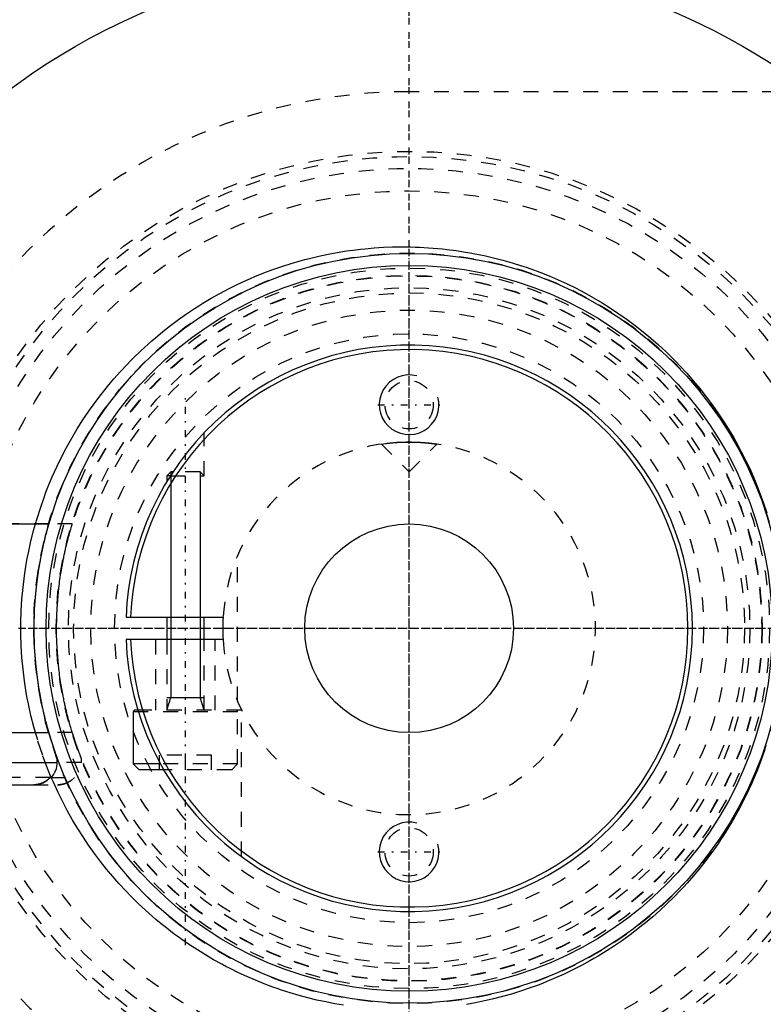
# Model space of a CAD drawing. Extents: x -906 to 181, y -120 to 120.
# Tile 3 of 12: x -876 to -826, y -25 to 41. Entities that reach past the tile are written whole.
import ezdxf

# ---------------------------------------------------------------- set-up
doc = ezdxf.new("R2010")
doc.units = 0
doc.linetypes.add('CENTER', pattern=[1.5, 0.45, -0.5, 0.05, -0.5])
doc.linetypes.add('DASHED', pattern=[2, 1, -1])
for name, color, linetype in [('AM_0', 7, 'CONTINUOUS'), ('AM_10', 7, 'CONTINUOUS'), ('AM_3', 7, 'DASHED'), ('AM_7', 7, 'CENTER')]:
    doc.layers.add(name, color=color, linetype=linetype)

msp = doc.modelspace()

# ---------------------------------------------------------------- linework, layer by layer
at = {"layer": 'AM_0', "color": 7, "linetype": 'CONTINUOUS'}
for p, q in [((-865.974, 10.5), (-866.25, 10.224)), ((-866.25, 10.224), (-866.25, 9.846)), ((-866.015, 10.224), (-866.25, 10.224)), ((-865.836, 10.5), (-865.974, 10.5)), ((-883.65, 7), (-874.156, 7)), ((-868.985, 0.75), (-862.477, 0.75)), ((-866.25, 0.75), (-866.25, -0.75)), ((-863.75, -0.75), (-863.75, 0.75)), ((-862.477, -0.75), (-868.985, -0.75)), ((-868.5, -5.6), (-868.5, -9.1)), ((-868.156, -5.6), (-868.5, -5.6)), ((-868.187, -5.5), (-868.4, -5.5)), ((-884.1, -7), (-874.156, -7)), ((-884.1, -9), (-873.6, -9)), ((-873.6, -9), (-873.6, -8.693)), ((-868.5, -9.1), (-868.1, -9.5)), ((-866.68, -9.1), (-868.5, -9.1)), ((-866.455, -9.5), (-868.1, -9.5)), ((-882.49, -10.5), (-875.172, -10.5)), ((-874.066, -10), (-873.982, -10))]:
    msp.add_line(p, q, dxfattribs=at)
for points in [[(-875.21, -10.5, 0), (-875.176, -10.5, 0), (-875.106, -10.497, 0), (-875.034, -10.49, 0), (-874.998, -10.486, 0), (-874.962, -10.48, 0), (-874.889, -10.467, 0), (-874.818, -10.451, 0), (-874.748, -10.431, 0), (-874.681, -10.409, 0), (-874.616, -10.384, 0), (-874.585, -10.371, 0), (-874.553, -10.357, 0), (-874.489, -10.325, 0), (-874.426, -10.29, 0), (-874.363, -10.252, 0), (-874.303, -10.211, 0), (-874.244, -10.167, 0), (-874.216, -10.144, 0), (-874.189, -10.121, 0), (-874.138, -10.074, 0), (-874.09, -10.026, 0), (-874.066, -10, 0)], [(-874.066, -10, 0), (-874.083, -10.018, 0), (-874.117, -10.054, 0), (-874.153, -10.088, 0), (-874.171, -10.105, 0), (-874.19, -10.122, 0), (-874.229, -10.155, 0), (-874.27, -10.187, 0), (-874.313, -10.218, 0), (-874.357, -10.248, 0), (-874.401, -10.276, 0), (-874.424, -10.289, 0), (-874.447, -10.302, 0), (-874.492, -10.327, 0), (-874.538, -10.35, 0), (-874.584, -10.37, 0), (-874.629, -10.389, 0), (-874.675, -10.407, 0), (-874.699, -10.415, 0), (-874.723, -10.423, 0), (-874.773, -10.438, 0), (-874.823, -10.452, 0), (-874.849, -10.458, 0)]]:
    msp.add_polyline3d(points, dxfattribs=at)
for radius in [45, 25.15, 24.35, 7]:
    msp.add_circle((-850, 0), radius, dxfattribs=at)
for centre, radius, start, end in [((-850, 0), 55.5, 97.25319, 160.91684), ((-850, 0), 19, 182.26226, 177.73774), ((-850, 0), 18.7, 182.29858, 177.70142), ((-850, 0), 12.5, 176.56019, 183.43981), ((-868.4, -5.6), 0.1, 90, 180), ((-875.1, -9), 1.5, 318.18969, 0), ((-850, 0), 55.5, 199.08316, 262.74681)]:
    msp.add_arc(centre, radius, start, end, dxfattribs=at)
at = {"layer": 'AM_10', "color": 7, "linetype": 'CONTINUOUS'}
for p, q in [((-865.974, 10.5), (-865.974, -4.65)), ((-864.026, 10.5), (-864.026, -4.65)), ((-866.25, -5.5), (-865.974, -4.65)), ((-866.25, -4.65), (-863.75, -4.65)), ((-863.75, -5.5), (-864.026, -4.65))]:
    msp.add_line(p, q, dxfattribs=at)
for centre in [(-850, 15), (-850, -15)]:
    msp.add_arc(centre, 2, 75, 15, dxfattribs=at)
at = {"layer": 'AM_3', "color": 6, "linetype": 'DASHED'}
for p, q in [((-751.327, 36), (-850, 36)), ((-863.75, 10.224), (-863.75, 13.112)), ((-851.861, 12.361), (-851.587, 12.399)), ((-851.861, 12.361), (-850, 10.5)), ((-850.462, 12.491), (-850.277, 12.497)), ((-850.277, 12.497), (-850, 12.5)), ((-850, 10.5), (-848.139, 12.361)), ((-866.015, 10.224), (-863.75, 10.224)), ((-864.026, 10.5), (-865.836, 10.5)), ((-863.75, 10.224), (-864.026, 10.5)), ((-874.156, 7), (-883.65, 7)), ((-872.59, 7), (-874.156, 7)), ((-861.5, -4.899), (-861.5, 4.899)), ((-867, -0.75), (-867, -5.5)), ((-866.25, -0.75), (-866.25, -5.5)), ((-863.75, -5.5), (-863.75, -0.75)), ((-863, -5.5), (-863, -0.75)), ((-861.25, -5.5), (-868.187, -5.5)), ((-861.5, -5.6), (-868.156, -5.6)), ((-861.5, -9.1), (-861.5, -5.6)), ((-861.25, -15.311), (-861.25, -5.5)), ((-872.59, -7), (-874.156, -7)), ((-866.75, -9.5), (-866.75, -8.5)), ((-863.25, -8.5), (-866.75, -8.5)), ((-865, -9.5), (-865, -8.5)), ((-863.25, -9.5), (-863.25, -8.5)), ((-871.975, -9), (-873.6, -9)), ((-871.975, -9), (-871.975, -8.742)), ((-861.5, -9.1), (-866.68, -9.1)), ((-861.9, -9.5), (-861.5, -9.1)), ((-861.9, -9.5), (-866.455, -9.5)), ((-874.066, -10), (-883.634, -10)), ((-875.21, -10.5), (-875.172, -10.5)), ((-875.21, -10.5), (-873.543, -10.5)), ((-874.066, -10), (-872.357, -10))]:
    msp.add_line(p, q, dxfattribs=at)
for points in [[(-875.063, 7.001, 0), (-874.958, 7.36, 0), (-874.733, 8.072, 0), (-874.488, 8.776, 0), (-874.358, 9.124, 0), (-874.223, 9.469, 0), (-873.939, 10.152, 0), (-873.637, 10.824, 0), (-873.318, 11.483, 0), (-872.981, 12.129, 0), (-872.629, 12.761, 0), (-872.448, 13.072, 0), (-872.262, 13.378, 0), (-871.881, 13.98, 0), (-871.488, 14.566, 0), (-871.082, 15.134, 0), (-870.666, 15.686, 0), (-870.24, 16.219, 0), (-870.024, 16.479, 0), (-869.807, 16.734, 0), (-869.366, 17.23, 0), (-868.92, 17.708, 0), (-868.692, 17.942, 0), (-868.462, 18.173, 0), (-867.992, 18.627, 0), (-867.51, 19.07, 0), (-867.264, 19.286, 0), (-867.016, 19.5, 0), (-866.511, 19.918, 0), (-865.995, 20.323, 0), (-865.468, 20.715, 0), (-864.932, 21.094, 0), (-864.386, 21.458, 0), (-864.11, 21.635, 0), (-863.832, 21.808, 0), (-863.269, 22.144, 0), (-862.698, 22.465, 0), (-862.12, 22.771, 0), (-861.535, 23.061, 0), (-860.944, 23.336, 0), (-860.647, 23.468, 0), (-860.348, 23.596, 0), (-859.746, 23.839, 0), (-859.14, 24.067, 0), (-858.529, 24.279, 0), (-857.916, 24.475, 0), (-857.299, 24.655, 0), (-856.99, 24.739, 0), (-856.68, 24.819, 0), (-856.06, 24.967, 0), (-855.438, 25.099, 0), (-854.816, 25.215, 0), (-854.195, 25.315, 0), (-853.574, 25.4, 0), (-853.264, 25.436, 0), (-852.955, 25.469, 0), (-852.338, 25.523, 0), (-851.724, 25.561, 0), (-851.114, 25.585, 0), (-850.507, 25.594, 0), (-849.906, 25.589, 0), (-849.605, 25.581, 0), (-849.302, 25.57, 0), (-848.693, 25.536, 0), (-848.08, 25.487, 0), (-847.771, 25.456, 0), (-847.462, 25.422, 0), (-846.842, 25.343, 0), (-846.218, 25.247, 0), (-845.906, 25.193, 0), (-845.593, 25.135, 0), (-844.967, 25.007, 0), (-844.341, 24.862, 0), (-843.715, 24.701, 0), (-843.09, 24.523, 0), (-842.467, 24.328, 0), (-842.157, 24.224, 0), (-841.847, 24.117, 0), (-841.23, 23.888, 0), (-840.616, 23.644, 0), (-840.007, 23.382, 0), (-839.404, 23.104, 0), (-838.806, 22.81, 0), (-838.509, 22.656, 0), (-838.214, 22.499, 0), (-837.63, 22.172, 0), (-837.053, 21.83, 0), (-836.484, 21.472, 0), (-835.925, 21.099, 0), (-835.375, 20.711, 0), (-835.104, 20.511, 0), (-834.835, 20.308, 0), (-834.306, 19.891, 0), (-833.788, 19.461, 0), (-833.282, 19.017, 0), (-832.788, 18.561, 0), (-832.307, 18.092, 0), (-832.071, 17.854, 0), (-831.839, 17.612, 0), (-831.385, 17.121, 0), (-830.939, 16.613, 0), (-830.5, 16.085, 0), (-830.07, 15.538, 0), (-829.65, 14.973, 0), (-829.444, 14.683, 0), (-829.242, 14.39, 0), (-828.845, 13.789, 0), (-828.463, 13.172, 0), (-828.277, 12.858, 0), (-828.095, 12.54, 0), (-827.743, 11.892, 0), (-827.408, 11.231, 0), (-827.247, 10.895, 0), (-827.09, 10.557, 0), (-826.791, 9.87, 0), (-826.512, 9.173, 0), (-826.252, 8.466, 0), (-826.012, 7.749, 0)], [(-851.587, 12.399, 0), (-851.567, 12.401, 0), (-851.523, 12.407, 0), (-851.477, 12.412, 0), (-851.453, 12.415, 0), (-851.428, 12.418, 0), (-851.378, 12.424, 0), (-851.326, 12.429, 0), (-851.271, 12.435, 0), (-851.213, 12.441, 0), (-851.151, 12.447, 0), (-851.12, 12.45, 0), (-851.088, 12.453, 0), (-851.021, 12.458, 0), (-850.953, 12.464, 0), (-850.882, 12.469, 0), (-850.809, 12.474, 0), (-850.734, 12.478, 0), (-850.696, 12.481, 0), (-850.658, 12.483, 0), (-850.58, 12.487, 0), (-850.501, 12.49, 0), (-850.462, 12.491, 0)], [(-850, 12.5, 0), (-849.986, 12.5, 0), (-849.959, 12.5, 0), (-849.932, 12.5, 0), (-849.919, 12.5, 0), (-849.905, 12.5, 0), (-849.878, 12.499, 0), (-849.85, 12.499, 0), (-849.823, 12.499, 0), (-849.795, 12.498, 0), (-849.768, 12.498, 0), (-849.754, 12.498, 0), (-849.74, 12.497, 0), (-849.713, 12.497, 0), (-849.685, 12.496, 0), (-849.658, 12.495, 0), (-849.63, 12.495, 0), (-849.603, 12.494, 0), (-849.589, 12.493, 0), (-849.576, 12.493, 0), (-849.548, 12.492, 0), (-849.521, 12.491, 0), (-849.507, 12.49, 0), (-849.494, 12.49, 0), (-849.467, 12.489, 0), (-849.44, 12.487, 0), (-849.427, 12.487, 0), (-849.413, 12.486, 0), (-849.387, 12.485, 0), (-849.36, 12.484, 0), (-849.334, 12.482, 0), (-849.307, 12.481, 0), (-849.281, 12.479, 0), (-849.269, 12.479, 0), (-849.256, 12.478, 0), (-849.23, 12.476, 0), (-849.205, 12.475, 0), (-849.179, 12.473, 0), (-849.154, 12.471, 0), (-849.129, 12.47, 0), (-849.117, 12.469, 0), (-849.105, 12.468, 0), (-849.081, 12.466, 0), (-849.056, 12.464, 0), (-849.033, 12.463, 0), (-849.009, 12.461, 0), (-848.986, 12.459, 0), (-848.974, 12.458, 0), (-848.963, 12.457, 0), (-848.94, 12.455, 0), (-848.918, 12.453, 0), (-848.895, 12.451, 0), (-848.874, 12.449, 0), (-848.852, 12.447, 0), (-848.842, 12.446, 0), (-848.831, 12.445, 0), (-848.81, 12.443, 0), (-848.79, 12.441, 0), (-848.769, 12.439, 0), (-848.75, 12.437, 0), (-848.73, 12.435, 0), (-848.72, 12.434, 0), (-848.711, 12.433, 0), (-848.692, 12.431, 0), (-848.674, 12.429, 0), (-848.665, 12.428, 0), (-848.656, 12.427, 0), (-848.638, 12.426, 0), (-848.62, 12.424, 0), (-848.611, 12.423, 0), (-848.603, 12.422, 0), (-848.586, 12.42, 0), (-848.569, 12.418, 0), (-848.552, 12.416, 0), (-848.535, 12.414, 0), (-848.519, 12.412, 0), (-848.511, 12.411, 0), (-848.503, 12.41, 0), (-848.488, 12.408, 0), (-848.472, 12.406, 0), (-848.457, 12.404, 0), (-848.442, 12.403, 0), (-848.428, 12.401, 0), (-848.421, 12.4, 0), (-848.414, 12.399, 0), (-848.4, 12.397, 0), (-848.386, 12.395, 0), (-848.373, 12.394, 0), (-848.36, 12.392, 0), (-848.347, 12.39, 0), (-848.341, 12.389, 0), (-848.335, 12.389, 0), (-848.323, 12.387, 0), (-848.312, 12.385, 0), (-848.3, 12.384, 0), (-848.29, 12.382, 0), (-848.279, 12.381, 0), (-848.274, 12.38, 0), (-848.269, 12.38, 0), (-848.259, 12.378, 0), (-848.25, 12.377, 0), (-848.241, 12.376, 0), (-848.232, 12.374, 0), (-848.224, 12.373, 0), (-848.22, 12.373, 0), (-848.216, 12.372, 0), (-848.209, 12.371, 0), (-848.202, 12.37, 0), (-848.198, 12.369, 0), (-848.195, 12.369, 0), (-848.189, 12.368, 0), (-848.183, 12.367, 0), (-848.18, 12.367, 0), (-848.177, 12.366, 0), (-848.172, 12.366, 0), (-848.167, 12.365, 0), (-848.163, 12.364, 0), (-848.159, 12.364, 0), (-848.155, 12.363, 0), (-848.154, 12.363, 0), (-848.152, 12.363, 0), (-848.149, 12.362, 0), (-848.147, 12.362, 0), (-848.145, 12.362, 0), (-848.143, 12.361, 0), (-848.141, 12.361, 0), (-848.141, 12.361, 0), (-848.14, 12.361, 0), (-848.14, 12.361, 0), (-848.139, 12.361, 0), (-848.139, 12.361, 0)], [(-875.063, -7.001, 0), (-875.169, -6.619, 0), (-875.362, -5.85, 0), (-875.532, -5.075, 0), (-875.607, -4.686, 0), (-875.677, -4.296, 0), (-875.798, -3.514, 0), (-875.894, -2.731, 0), (-875.966, -1.947, 0), (-876.014, -1.166, 0), (-876.038, -0.387, 0), (-876.041, 0, 0), (-876.038, 0.387, 0), (-876.014, 1.166, 0), (-875.966, 1.947, 0), (-875.894, 2.731, 0), (-875.798, 3.514, 0), (-875.677, 4.296, 0), (-875.607, 4.686, 0), (-875.532, 5.075, 0), (-875.362, 5.85, 0), (-875.169, 6.619, 0), (-875.063, 7.001, 0)], [(-874.156, -7, 0), (-874.169, -6.957, 0), (-874.195, -6.866, 0), (-874.221, -6.772, 0), (-874.234, -6.724, 0), (-874.248, -6.676, 0), (-874.275, -6.576, 0), (-874.303, -6.474, 0), (-874.33, -6.369, 0), (-874.358, -6.261, 0), (-874.386, -6.152, 0), (-874.4, -6.096, 0), (-874.414, -6.04, 0), (-874.442, -5.926, 0), (-874.47, -5.81, 0), (-874.497, -5.692, 0), (-874.525, -5.573, 0), (-874.552, -5.452, 0), (-874.565, -5.391, 0), (-874.579, -5.329, 0), (-874.606, -5.205, 0), (-874.632, -5.079, 0), (-874.645, -5.015, 0), (-874.658, -4.951, 0), (-874.683, -4.823, 0), (-874.708, -4.693, 0), (-874.721, -4.627, 0), (-874.733, -4.561, 0), (-874.757, -4.429, 0), (-874.781, -4.295, 0), (-874.803, -4.16, 0), (-874.826, -4.025, 0), (-874.848, -3.888, 0), (-874.858, -3.819, 0), (-874.869, -3.75, 0), (-874.889, -3.611, 0), (-874.909, -3.472, 0), (-874.973, -2.979, 0), (-875.06, -2.123, 0), (-875.118, -1.263, 0), (-875.147, -0.415, 0), (-875.15, 0, 0), (-875.147, 0.415, 0), (-875.118, 1.263, 0), (-875.06, 2.123, 0), (-874.973, 2.979, 0), (-874.909, 3.472, 0), (-874.889, 3.611, 0), (-874.869, 3.75, 0), (-874.858, 3.819, 0), (-874.848, 3.888, 0), (-874.826, 4.025, 0), (-874.803, 4.16, 0), (-874.781, 4.295, 0), (-874.757, 4.429, 0), (-874.733, 4.561, 0), (-874.721, 4.627, 0), (-874.708, 4.693, 0), (-874.683, 4.823, 0), (-874.658, 4.951, 0), (-874.645, 5.015, 0), (-874.632, 5.079, 0), (-874.606, 5.205, 0), (-874.579, 5.329, 0), (-874.565, 5.391, 0), (-874.552, 5.452, 0), (-874.525, 5.573, 0), (-874.497, 5.692, 0), (-874.47, 5.81, 0), (-874.442, 5.926, 0), (-874.414, 6.04, 0), (-874.4, 6.096, 0), (-874.386, 6.152, 0), (-874.358, 6.261, 0), (-874.33, 6.369, 0), (-874.303, 6.474, 0), (-874.275, 6.576, 0), (-874.248, 6.676, 0), (-874.234, 6.724, 0), (-874.221, 6.772, 0), (-874.195, 6.866, 0), (-874.169, 6.957, 0), (-874.156, 7, 0)], [(-872.59, -7, 0), (-872.592, -6.995, 0), (-872.595, -6.985, 0), (-872.598, -6.975, 0), (-872.6, -6.97, 0), (-872.601, -6.965, 0), (-872.605, -6.954, 0), (-872.608, -6.943, 0), (-872.612, -6.931, 0), (-872.615, -6.92, 0), (-872.619, -6.908, 0), (-872.621, -6.902, 0), (-872.622, -6.895, 0), (-872.626, -6.883, 0), (-872.63, -6.87, 0), (-872.644, -6.824, 0), (-872.657, -6.782, 0), (-872.67, -6.738, 0), (-872.697, -6.646, 0), (-872.725, -6.55, 0), (-872.753, -6.452, 0), (-872.782, -6.35, 0), (-872.811, -6.245, 0), (-872.825, -6.192, 0), (-872.84, -6.138, 0), (-872.869, -6.027, 0), (-872.899, -5.914, 0), (-872.928, -5.799, 0), (-872.957, -5.682, 0), (-872.987, -5.562, 0), (-873.001, -5.502, 0), (-873.016, -5.441, 0), (-873.044, -5.317, 0), (-873.073, -5.192, 0), (-873.087, -5.129, 0), (-873.101, -5.065, 0), (-873.129, -4.936, 0), (-873.157, -4.806, 0), (-873.17, -4.74, 0), (-873.184, -4.674, 0), (-873.21, -4.54, 0), (-873.236, -4.405, 0), (-873.261, -4.269, 0), (-873.286, -4.132, 0), (-873.31, -3.993, 0), (-873.322, -3.923, 0), (-873.334, -3.853, 0), (-873.357, -3.712, 0), (-873.379, -3.57, 0), (-873.4, -3.428, 0), (-873.421, -3.284, 0), (-873.441, -3.139, 0), (-873.45, -3.067, 0), (-873.46, -2.994, 0), (-873.478, -2.849, 0), (-873.495, -2.702, 0), (-873.549, -2.188, 0), (-873.614, -1.303, 0), (-873.646, -0.428, 0), (-873.65, 0, 0), (-873.646, 0.428, 0), (-873.614, 1.303, 0), (-873.549, 2.188, 0), (-873.495, 2.702, 0), (-873.478, 2.849, 0), (-873.46, 2.994, 0), (-873.45, 3.067, 0), (-873.441, 3.139, 0), (-873.421, 3.284, 0), (-873.4, 3.428, 0), (-873.379, 3.57, 0), (-873.357, 3.712, 0), (-873.334, 3.853, 0), (-873.322, 3.923, 0), (-873.31, 3.993, 0), (-873.286, 4.132, 0), (-873.261, 4.269, 0), (-873.236, 4.405, 0), (-873.21, 4.54, 0), (-873.184, 4.674, 0), (-873.17, 4.74, 0), (-873.157, 4.806, 0), (-873.129, 4.936, 0), (-873.101, 5.065, 0), (-873.087, 5.129, 0), (-873.073, 5.192, 0), (-873.044, 5.317, 0), (-873.016, 5.441, 0), (-873.001, 5.502, 0), (-872.987, 5.562, 0), (-872.957, 5.682, 0), (-872.928, 5.799, 0), (-872.899, 5.914, 0), (-872.869, 6.027, 0), (-872.84, 6.138, 0), (-872.825, 6.192, 0), (-872.811, 6.245, 0), (-872.782, 6.35, 0), (-872.753, 6.452, 0), (-872.725, 6.55, 0), (-872.697, 6.646, 0), (-872.67, 6.738, 0), (-872.657, 6.782, 0), (-872.644, 6.824, 0), (-872.63, 6.87, 0), (-872.626, 6.883, 0), (-872.622, 6.895, 0), (-872.621, 6.902, 0), (-872.619, 6.908, 0), (-872.615, 6.92, 0), (-872.612, 6.931, 0), (-872.608, 6.943, 0), (-872.605, 6.954, 0), (-872.601, 6.965, 0), (-872.6, 6.97, 0), (-872.598, 6.975, 0), (-872.595, 6.985, 0), (-872.592, 6.995, 0), (-872.59, 7, 0)], [(-874.003, -10.003, 0), (-874.204, -9.516, 0), (-874.578, -8.524, 0), (-874.912, -7.513, 0), (-875.063, -7.001, 0)], [(-873.6, -8.693, 0), (-873.6, -8.693, 0), (-873.6, -8.692, 0), (-873.6, -8.691, 0), (-873.601, -8.691, 0), (-873.601, -8.69, 0), (-873.601, -8.689, 0), (-873.602, -8.687, 0), (-873.603, -8.684, 0), (-873.604, -8.681, 0), (-873.605, -8.678, 0), (-873.606, -8.676, 0), (-873.607, -8.675, 0), (-873.608, -8.671, 0), (-873.61, -8.666, 0), (-873.612, -8.661, 0), (-873.614, -8.656, 0), (-873.616, -8.65, 0), (-873.617, -8.647, 0), (-873.618, -8.644, 0), (-873.62, -8.637, 0), (-873.623, -8.63, 0), (-873.624, -8.627, 0), (-873.626, -8.623, 0), (-873.628, -8.615, 0), (-873.631, -8.607, 0), (-873.633, -8.603, 0), (-873.635, -8.598, 0), (-873.638, -8.589, 0), (-873.641, -8.58, 0), (-873.645, -8.57, 0), (-873.648, -8.56, 0), (-873.652, -8.55, 0), (-873.654, -8.545, 0), (-873.656, -8.539, 0), (-873.66, -8.528, 0), (-873.664, -8.517, 0), (-873.668, -8.505, 0), (-873.673, -8.493, 0), (-873.677, -8.48, 0), (-873.679, -8.474, 0), (-873.682, -8.468, 0), (-873.686, -8.455, 0), (-873.691, -8.441, 0), (-873.708, -8.393, 0), (-873.74, -8.304, 0), (-873.772, -8.21, 0), (-873.789, -8.16, 0), (-873.807, -8.108, 0), (-873.844, -8, 0), (-873.882, -7.884, 0), (-873.923, -7.761, 0), (-873.964, -7.633, 0), (-874.006, -7.499, 0), (-874.027, -7.431, 0), (-874.049, -7.361, 0), (-874.092, -7.219, 0), (-874.135, -7.074, 0), (-874.156, -7, 0)], [(-871.975, -8.742, 0), (-871.975, -8.742, 0), (-871.975, -8.742, 0), (-871.975, -8.741, 0), (-871.976, -8.74, 0), (-871.976, -8.74, 0), (-871.977, -8.738, 0), (-871.977, -8.736, 0), (-871.978, -8.734, 0), (-871.979, -8.731, 0), (-871.981, -8.728, 0), (-871.981, -8.726, 0), (-871.982, -8.724, 0), (-871.984, -8.72, 0), (-871.986, -8.715, 0), (-871.988, -8.71, 0), (-871.99, -8.705, 0), (-871.992, -8.699, 0), (-871.993, -8.696, 0), (-871.994, -8.693, 0), (-871.997, -8.686, 0), (-872, -8.679, 0), (-872.001, -8.676, 0), (-872.003, -8.672, 0), (-872.006, -8.664, 0), (-872.009, -8.656, 0), (-872.011, -8.652, 0), (-872.012, -8.647, 0), (-872.016, -8.638, 0), (-872.02, -8.629, 0), (-872.024, -8.619, 0), (-872.027, -8.609, 0), (-872.032, -8.598, 0), (-872.034, -8.593, 0), (-872.036, -8.587, 0), (-872.04, -8.576, 0), (-872.045, -8.565, 0), (-872.049, -8.553, 0), (-872.054, -8.54, 0), (-872.059, -8.528, 0), (-872.061, -8.521, 0), (-872.064, -8.515, 0), (-872.069, -8.502, 0), (-872.074, -8.488, 0), (-872.093, -8.439, 0), (-872.127, -8.348, 0), (-872.164, -8.252, 0), (-872.183, -8.201, 0), (-872.202, -8.148, 0), (-872.243, -8.036, 0), (-872.286, -7.917, 0), (-872.33, -7.79, 0), (-872.376, -7.658, 0), (-872.423, -7.519, 0), (-872.446, -7.448, 0), (-872.47, -7.376, 0), (-872.518, -7.228, 0), (-872.566, -7.077, 0), (-872.59, -7, 0)], [(-826.14, -8.14, 0), (-826.38, -8.824, 0), (-826.639, -9.499, 0), (-826.916, -10.164, 0), (-827.061, -10.492, 0), (-827.21, -10.818, 0), (-827.522, -11.461, 0), (-827.849, -12.092, 0), (-828.018, -12.403, 0), (-828.191, -12.71, 0), (-828.548, -13.314, 0), (-828.919, -13.903, 0), (-829.108, -14.192, 0), (-829.301, -14.477, 0), (-829.695, -15.035, 0), (-830.099, -15.576, 0), (-830.513, -16.101, 0), (-830.934, -16.607, 0), (-831.362, -17.096, 0), (-831.578, -17.334, 0), (-831.797, -17.569, 0), (-832.245, -18.031, 0), (-832.705, -18.482, 0), (-833.177, -18.923, 0), (-833.661, -19.352, 0), (-834.155, -19.769, 0), (-834.406, -19.972, 0), (-834.66, -20.173, 0), (-835.175, -20.564, 0), (-835.7, -20.943, 0), (-836.233, -21.307, 0), (-836.775, -21.658, 0), (-837.325, -21.994, 0), (-837.603, -22.157, 0), (-837.883, -22.316, 0), (-838.447, -22.624, 0), (-839.017, -22.916, 0), (-839.594, -23.194, 0), (-840.175, -23.456, 0), (-840.761, -23.703, 0), (-841.055, -23.821, 0), (-841.351, -23.935, 0), (-841.944, -24.151, 0), (-842.54, -24.352, 0), (-843.139, -24.537, 0), (-843.739, -24.707, 0), (-844.34, -24.862, 0), (-844.641, -24.933, 0), (-844.942, -25.001, 0), (-845.543, -25.125, 0), (-846.143, -25.234, 0)], [(-875.172, -10.5, 0), (-875.119, -10.497, 0), (-875.012, -10.488, 0), (-874.948, -10.478, 0), (-874.93, -10.475, 0), (-874.912, -10.472, 0), (-874.903, -10.47, 0), (-874.894, -10.468, 0), (-874.876, -10.464, 0), (-874.858, -10.46, 0), (-874.849, -10.458, 0)], [(-874.849, -10.458, 0), (-874.858, -10.46, 0), (-874.876, -10.464, 0), (-874.894, -10.468, 0), (-874.903, -10.47, 0), (-874.912, -10.472, 0), (-874.93, -10.475, 0), (-874.948, -10.478, 0), (-875.012, -10.488, 0), (-875.119, -10.497, 0), (-875.172, -10.5, 0)], [(-874.849, -10.458, 0), (-874.858, -10.46, 0), (-874.876, -10.464, 0), (-874.894, -10.468, 0), (-874.903, -10.47, 0), (-874.912, -10.472, 0), (-874.93, -10.475, 0), (-874.948, -10.478, 0), (-875.012, -10.488, 0), (-875.119, -10.497, 0), (-875.172, -10.5, 0)], [(-874.849, -10.458, 0), (-874.833, -10.455, 0), (-874.802, -10.447, 0), (-874.772, -10.438, 0), (-874.757, -10.434, 0), (-874.742, -10.429, 0), (-874.712, -10.419, 0), (-874.683, -10.409, 0), (-874.654, -10.399, 0), (-874.626, -10.388, 0), (-874.599, -10.377, 0), (-874.585, -10.371, 0), (-874.571, -10.365, 0), (-874.543, -10.352, 0), (-874.515, -10.339, 0), (-874.487, -10.324, 0), (-874.46, -10.309, 0), (-874.432, -10.294, 0), (-874.418, -10.286, 0), (-874.404, -10.278, 0), (-874.377, -10.261, 0), (-874.35, -10.243, 0), (-874.337, -10.234, 0)], [(-874.337, -10.234, 0), (-874.35, -10.243, 0), (-874.377, -10.261, 0), (-874.404, -10.278, 0), (-874.418, -10.286, 0), (-874.432, -10.294, 0), (-874.46, -10.309, 0), (-874.487, -10.324, 0), (-874.515, -10.339, 0), (-874.543, -10.352, 0), (-874.571, -10.365, 0), (-874.585, -10.371, 0), (-874.599, -10.377, 0), (-874.626, -10.388, 0), (-874.654, -10.399, 0), (-874.683, -10.409, 0), (-874.712, -10.419, 0), (-874.742, -10.429, 0), (-874.757, -10.434, 0), (-874.772, -10.438, 0), (-874.802, -10.447, 0), (-874.833, -10.455, 0), (-874.849, -10.458, 0)], [(-874.337, -10.234, 0), (-874.328, -10.228, 0), (-874.311, -10.217, 0), (-874.294, -10.205, 0), (-874.286, -10.199, 0), (-874.278, -10.192, 0), (-874.261, -10.18, 0), (-874.245, -10.167, 0), (-874.229, -10.155, 0), (-874.214, -10.142, 0), (-874.199, -10.129, 0), (-874.191, -10.122, 0), (-874.183, -10.116, 0), (-874.169, -10.103, 0), (-874.154, -10.089, 0), (-874.14, -10.076, 0), (-874.126, -10.063, 0), (-874.113, -10.049, 0), (-874.106, -10.043, 0), (-874.099, -10.036, 0), (-874.086, -10.022, 0), (-874.073, -10.007, 0), (-874.066, -10, 0)], [(-874.066, -10, 0), (-874.073, -10.007, 0), (-874.086, -10.022, 0), (-874.099, -10.036, 0), (-874.106, -10.043, 0), (-874.113, -10.049, 0), (-874.126, -10.063, 0), (-874.14, -10.076, 0), (-874.154, -10.089, 0), (-874.169, -10.103, 0), (-874.183, -10.116, 0), (-874.191, -10.122, 0), (-874.199, -10.129, 0), (-874.214, -10.142, 0), (-874.229, -10.155, 0), (-874.245, -10.167, 0), (-874.261, -10.18, 0), (-874.278, -10.192, 0), (-874.286, -10.199, 0), (-874.294, -10.205, 0), (-874.311, -10.217, 0), (-874.328, -10.228, 0), (-874.337, -10.234, 0)], [(-854.396, -25.285, 0), (-854.993, -25.184, 0), (-855.292, -25.128, 0), (-855.591, -25.068, 0), (-856.187, -24.938, 0), (-856.783, -24.793, 0), (-857.377, -24.633, 0), (-857.969, -24.459, 0), (-858.558, -24.27, 0), (-858.852, -24.169, 0), (-859.144, -24.066, 0), (-859.727, -23.847, 0), (-860.305, -23.614, 0), (-860.878, -23.366, 0), (-861.447, -23.104, 0), (-862.009, -22.827, 0), (-862.288, -22.684, 0), (-862.566, -22.537, 0), (-863.116, -22.232, 0), (-863.658, -21.914, 0), (-864.194, -21.582, 0), (-864.721, -21.237, 0), (-865.24, -20.879, 0), (-865.496, -20.695, 0), (-865.749, -20.509, 0), (-866.25, -20.126, 0), (-866.741, -19.73, 0), (-866.982, -19.529, 0), (-867.221, -19.324, 0), (-867.691, -18.906, 0), (-868.15, -18.477, 0), (-868.375, -18.258, 0), (-868.598, -18.037, 0), (-869.034, -17.588, 0), (-869.461, -17.125, 0), (-869.883, -16.645, 0), (-870.299, -16.148, 0), (-870.706, -15.634, 0), (-870.907, -15.37, 0), (-871.105, -15.103, 0), (-871.494, -14.556, 0), (-871.872, -13.994, 0), (-872.239, -13.416, 0), (-872.592, -12.825, 0), (-872.932, -12.22, 0), (-873.097, -11.912, 0), (-873.258, -11.601, 0), (-873.568, -10.971, 0), (-873.862, -10.328, 0), (-874.003, -10.003, 0)], [(-873.581, -10.5, 0), (-873.563, -10.5, 0), (-873.526, -10.499, 0), (-873.489, -10.497, 0), (-873.47, -10.496, 0), (-873.451, -10.495, 0), (-873.413, -10.491, 0), (-873.375, -10.486, 0), (-873.336, -10.481, 0), (-873.298, -10.474, 0), (-873.259, -10.467, 0), (-873.24, -10.463, 0), (-873.221, -10.458, 0), (-873.183, -10.449, 0), (-873.146, -10.439, 0), (-873.109, -10.428, 0), (-873.073, -10.416, 0), (-873.038, -10.403, 0), (-873.021, -10.397, 0), (-873.004, -10.39, 0), (-872.971, -10.377, 0), (-872.937, -10.362, 0), (-872.92, -10.354, 0)], [(-872.92, -10.354, 0), (-872.936, -10.361, 0), (-872.968, -10.375, 0), (-872.999, -10.388, 0), (-873.015, -10.395, 0), (-873.031, -10.401, 0), (-873.064, -10.413, 0), (-873.098, -10.424, 0), (-873.132, -10.435, 0), (-873.167, -10.445, 0), (-873.202, -10.454, 0), (-873.22, -10.458, 0), (-873.238, -10.462, 0), (-873.274, -10.47, 0), (-873.31, -10.477, 0), (-873.347, -10.483, 0), (-873.383, -10.488, 0), (-873.419, -10.492, 0), (-873.437, -10.493, 0), (-873.455, -10.495, 0), (-873.491, -10.497, 0), (-873.526, -10.499, 0), (-873.543, -10.5, 0)], [(-872.92, -10.354, 0), (-872.905, -10.347, 0), (-872.875, -10.332, 0), (-872.846, -10.317, 0), (-872.831, -10.309, 0), (-872.816, -10.3, 0), (-872.786, -10.283, 0), (-872.757, -10.266, 0), (-872.728, -10.247, 0), (-872.7, -10.228, 0), (-872.672, -10.208, 0), (-872.658, -10.198, 0), (-872.644, -10.188, 0), (-872.617, -10.167, 0), (-872.591, -10.146, 0), (-872.566, -10.124, 0), (-872.541, -10.102, 0), (-872.517, -10.08, 0), (-872.506, -10.069, 0), (-872.494, -10.058, 0), (-872.472, -10.036, 0), (-872.45, -10.012, 0), (-872.439, -10, 0)], [(-872.642, -10.186, 0), (-872.649, -10.192, 0), (-872.664, -10.202, 0), (-872.679, -10.213, 0), (-872.686, -10.218, 0), (-872.693, -10.224, 0), (-872.709, -10.234, 0), (-872.724, -10.244, 0), (-872.739, -10.254, 0), (-872.755, -10.264, 0), (-872.77, -10.274, 0), (-872.778, -10.278, 0), (-872.786, -10.283, 0), (-872.801, -10.292, 0), (-872.817, -10.301, 0), (-872.873, -10.331, 0), (-872.92, -10.354, 0)], [(-872.468, -10.031, 0), (-872.495, -10.058, 0), (-872.55, -10.11, 0), (-872.61, -10.161, 0), (-872.642, -10.186, 0)], [(-872.439, -10, 0), (-872.444, -10.005, 0), (-872.453, -10.016, 0), (-872.463, -10.026, 0), (-872.468, -10.031, 0)]]:
    msp.add_polyline3d(points, dxfattribs=at)
for centre, radius in [((-850, 0), 32), ((-850, 0), 31.65), ((-850, 0), 30.85), ((-850, 0), 29.35), ((-850, 0), 25.175), ((-850, 0), 24.175), ((-850, 0), 23.675), ((-850, 0), 23.65), ((-850, 0), 22.85), ((-850, 0), 22.5), ((-850, 0), 21.35), ((-850, 0), 19.75), ((-850, 0), 19.75), ((-850, 15), 1.621), ((-850, -15), 1.621)]:
    msp.add_circle(centre, radius, dxfattribs=at)
for centre, radius, start, end in [((-850, 0), 50, 90, 270), ((-850, 0), 36, 90, 270), ((-850, 0), 12.5, 183.43981, 180), ((-850, 0), 12.5, 176.56019, 180), ((-861.6, -5.6), 0.1, 0, 90)]:
    msp.add_arc(centre, radius, start, end, dxfattribs=at)
at = {"layer": 'AM_7', "color": 4, "linetype": 'CENTER'}
for p, q in [((-850, -52.5), (-850, 52.5)), ((-850, -47.25), (-850, 47.25)), ((-850, -32.392), (-850, 32.392)), ((-850, -25.384), (-850, 25.384)), ((-850, -24.833), (-850, 24.832)), ((-850, -20.737), (-850, 20.737)), ((-865, -21.25), (-865, 15.5)), ((-852.1, 15), (-847.9, 15)), ((-902.5, 0), (-797.5, 0)), ((-882.392, 0), (-817.608, 0)), ((-870.737, 0), (-829.263, 0)), ((-897.25, 0), (-802.75, 0)), ((-875.384, 0), (-824.616, 0)), ((-874.832, 0), (-825.168, 0)), ((-852.1, -15), (-847.9, -15))]:
    msp.add_line(p, q, dxfattribs=at)

doc.saveas('drawing.dxf')
